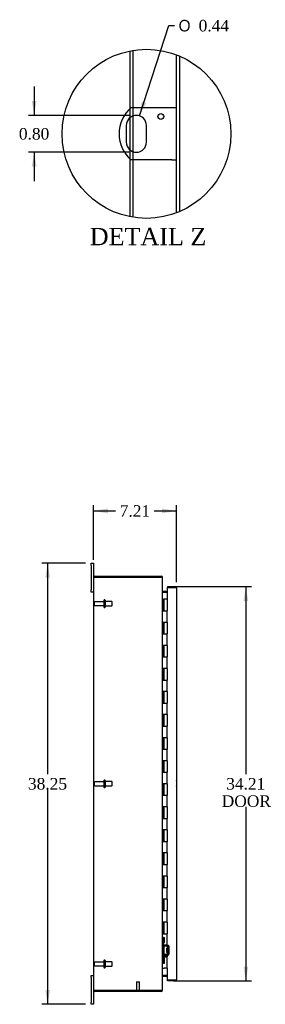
# Model space of a CAD drawing. Header units: inches. Extents: x 12 to 226, y 8 to 156.
# Tile 2 of 8: x 12 to 33, y 56 to 141. Entities that reach past the tile are written whole.
import ezdxf
from ezdxf.enums import TextEntityAlignment as Align

# ---------------------------------------------------------------- set-up
doc = ezdxf.new("R2010")
doc.units = ezdxf.units.IN
doc.header["$MEASUREMENT"] = 0
doc.layers.get('0').update_dxf_attribs({"linetype": 'CONTINUOUS'})
for name, color, linetype in [('COM40153-1', 7, 'CONTINUOUS'), ('COM42780', 7, 'CONTINUOUS'), ('COM48490', 7, 'CONTINUOUS'), ('COM71780-21', 7, 'CONTINUOUS'), ('DEFAULT', 7, 'CONTINUOUS'), ('FET07710', 7, 'CONTINUOUS'), ('HNG10620-32B', 7, 'CONTINUOUS'), ('HNG10620-32C', 7, 'CONTINUOUS'), ('STD21878', 7, 'CONTINUOUS'), ('STD26094', 7, 'CONTINUOUS')]:
    doc.layers.add(name, color=color, linetype=linetype)
doc.styles.add('SEACAD_SOLID_EDGE_ANSI1_SY', font='txt')
doc.styles.add('SEACAD_TIMES_NEW_ROMAN', font='times.ttf')

# ---------------------------------------------------------------- blocks, each defined once
blk = doc.blocks.new('GDIMGGROUP2')
at = {"layer": 'DEFAULT', "linetype": 'Continuous'}
for points in [[(19.393, 98.682), (18.143, 98.474), (19.393, 98.265)], [(24.103, 98.682), (24.103, 98.265), (25.353, 98.474)]]:
    blk.add_hatch(color=136, dxfattribs=at).paths.add_polyline_path(points)
at = {"layer": 'DEFAULT', "color": 136, "linetype": 'Continuous'}
for p, q in [((18.143, 94.246), (18.143, 98.974)), ((18.143, 98.474), (20.071, 98.474)), ((23.425, 98.474), (25.353, 98.474)), ((25.353, 92.303), (25.353, 98.974))]:
    blk.add_line(p, q, dxfattribs=at)
at = {"layer": 'DEFAULT', "color": 136, "linetype": 'Continuous', "style": 'SEACAD_TIMES_NEW_ROMAN'}
blk.add_text('7.21', height=1, dxfattribs=at).set_placement((20.421, 98.974), align=Align.TOP_LEFT)
blk = doc.blocks.new('GDIMGGROUP3')
at = {"layer": 'DEFAULT', "linetype": 'Continuous'}
for points in [[(13.949, 92.683), (14.366, 92.683), (14.157, 93.933)], [(13.949, 56.933), (14.157, 55.683), (14.366, 56.933)]]:
    blk.add_hatch(color=136, dxfattribs=at).paths.add_polyline_path(points)
at = {"layer": 'DEFAULT', "color": 136, "linetype": 'Continuous'}
for p, q in [((17.456, 93.933), (13.657, 93.933)), ((14.157, 93.933), (14.157, 75.658)), ((14.157, 74.308), (14.157, 55.683)), ((17.456, 55.683), (13.657, 55.683))]:
    blk.add_line(p, q, dxfattribs=at)
at = {"layer": 'DEFAULT', "color": 136, "linetype": 'Continuous', "style": 'SEACAD_TIMES_NEW_ROMAN'}
blk.add_text('38.25', height=1, dxfattribs=at).set_placement((12.451, 75.308), align=Align.TOP_LEFT)
blk = doc.blocks.new('GDIMGGROUP12')
at = {"layer": 'DEFAULT', "linetype": 'Continuous'}
for points in [[(31.588, 90.661), (31.38, 91.911), (31.172, 90.661)], [(31.588, 58.956), (31.172, 58.956), (31.38, 57.706)]]:
    blk.add_hatch(color=136, dxfattribs=at).paths.add_polyline_path(points)
at = {"layer": 'DEFAULT', "color": 136, "linetype": 'Continuous'}
for p, q in [((25.086, 91.911), (31.88, 91.911)), ((31.38, 91.911), (31.38, 75.658)), ((31.38, 72.808), (31.38, 57.706)), ((25.086, 57.706), (31.88, 57.706))]:
    blk.add_line(p, q, dxfattribs=at)
at = {"layer": 'DEFAULT', "color": 136, "linetype": 'Continuous', "style": 'SEACAD_TIMES_NEW_ROMAN'}
for s, p in [('34.21', (29.674, 75.308)), ('DOOR', (29.283, 73.808))]:
    blk.add_text(s, height=1, dxfattribs=at).set_placement(p, align=Align.TOP_LEFT)
blk = doc.blocks.new('GDIMGGROUP27')
at = {"layer": 'DEFAULT', "linetype": 'Continuous'}
for points in [[(12.781, 134.033), (12.99, 132.783), (13.198, 134.033)], [(12.781, 128.333), (13.198, 128.333), (12.99, 129.583)]]:
    blk.add_hatch(color=136, dxfattribs=at).paths.add_polyline_path(points)
at = {"layer": 'DEFAULT', "color": 136, "linetype": 'Continuous'}
for p, q in [((12.99, 135.283), (12.99, 132.783)), ((21.371, 132.783), (12.49, 132.783)), ((21.371, 129.583), (12.49, 129.583)), ((12.99, 129.583), (12.99, 127.083))]:
    blk.add_line(p, q, dxfattribs=at)
at = {"layer": 'DEFAULT', "color": 136, "linetype": 'Continuous', "style": 'SEACAD_TIMES_NEW_ROMAN'}
blk.add_text('0.80', height=1, dxfattribs=at).set_placement((11.663, 131.683), align=Align.TOP_LEFT)
blk = doc.blocks.new('GDIMGGROUP28')
at = {"layer": 'DEFAULT', "linetype": 'Continuous'}
blk.add_hatch(color=136, dxfattribs=at).paths.add_polyline_path([(22.33, 133.993), (22.141, 132.74), (22.726, 133.864)])
at = {"layer": 'DEFAULT', "color": 136, "linetype": 'Continuous'}
for p, q in [((22.141, 132.74), (24.688, 140.563)), ((24.688, 140.563), (25.188, 140.563))]:
    blk.add_line(p, q, dxfattribs=at)
for s, style, p in [('O', 'SEACAD_SOLID_EDGE_ANSI1_SY', (25.538, 141.063)), ('0.44', 'SEACAD_TIMES_NEW_ROMAN', (27.279, 141.063))]:
    blk.add_text(s, height=1, dxfattribs=dict(at, style=style)).set_placement(p, align=Align.TOP_LEFT)

msp = doc.modelspace()

# ---------------------------------------------------------------- linework, layer by layer
at = {"color": 7}
msp.add_circle((22.745, 131.183), 7.331, dxfattribs=at)
at = {"layer": 'COM40153-1', "color": 7}
for p, q in [((24.938, 133.433), (21.386, 133.433)), ((25.37, 133.433), (24.938, 133.433)), ((20.997, 131.909), (20.997, 130.457)), ((22.745, 130.457), (22.745, 131.909)), ((24.938, 128.933), (21.386, 128.933)), ((24.938, 128.933), (25.37, 128.933))]:
    msp.add_line(p, q, dxfattribs=at)
msp.add_circle((23.995, 132.685), 0.25, dxfattribs=at)
for centre, radius, start, end in [((23.37, 131.183), 3, 131.40962, 228.59038), ((21.871, 131.909), 0.874, 0, 180), ((21.871, 130.457), 0.874, 180, 0), ((24.643, 74.848), 0.75, 341.20309, 18.79691)]:
    msp.add_arc(centre, radius, start, end, dxfattribs=at)
at = {"layer": 'COM42780', "color": 7}
for p, q in [((24.143, 61.485), (24.185, 61.485)), ((24.185, 61.048), (24.143, 61.048)), ((24.236, 61.485), (24.185, 61.485)), ((24.236, 61.048), (24.185, 61.048)), ((24.236, 61.485), (24.303, 61.485)), ((24.236, 61.048), (24.236, 61.485)), ((24.236, 61.048), (24.303, 61.048)), ((24.238, 61.485), (24.238, 61.048)), ((24.238, 60.863), (24.238, 61.048)), ((24.573, 60.715), (24.284, 60.72)), ((24.575, 60.81), (24.285, 60.815)), ((24.303, 61.048), (24.303, 61.485)), ((24.629, 60.798), (24.575, 60.81)), ((24.62, 60.073), (24.62, 60.667)), ((24.715, 60.073), (24.715, 60.667)), ((24.238, 59.692), (24.238, 59.877)), ((24.284, 60.02), (24.573, 60.025)), ((24.285, 59.925), (24.575, 59.93)), ((24.525, 60.175), (24.525, 60.565)), ((24.62, 60.565), (24.525, 60.565)), ((24.715, 60.495), (24.525, 60.495)), ((24.715, 60.477), (24.525, 60.477)), ((24.525, 60.264), (24.715, 60.264)), ((24.715, 60.245), (24.525, 60.245)), ((24.525, 60.175), (24.62, 60.175)), ((24.575, 59.93), (24.629, 59.942)), ((24.143, 59.692), (24.185, 59.692)), ((24.185, 59.255), (24.143, 59.255)), ((24.185, 59.692), (24.236, 59.692)), ((24.236, 59.255), (24.185, 59.255)), ((24.236, 59.692), (24.303, 59.692)), ((24.236, 59.255), (24.236, 59.692)), ((24.236, 59.255), (24.303, 59.255)), ((24.237, 59.56), (24.238, 59.56)), ((24.237, 59.451), (24.237, 59.56)), ((24.237, 59.53), (24.238, 59.53)), ((24.237, 59.451), (24.238, 59.451)), ((24.237, 59.42), (24.237, 59.451)), ((24.237, 59.445), (24.238, 59.445)), ((24.237, 59.42), (24.238, 59.42)), ((24.237, 59.387), (24.237, 59.42)), ((24.237, 59.387), (24.238, 59.387)), ((24.238, 59.692), (24.238, 59.255)), ((24.303, 59.255), (24.303, 59.692))]:
    msp.add_line(p, q, dxfattribs=at)
for centre, radius, start, end in [((24.286, 60.863), 0.143, 180, 206.90823), ((24.286, 60.863), 0.143, 206.90823, 269), ((24.286, 60.863), 0.048, 180, 269), ((24.572, 60.667), 0.048, 0, 89), ((24.572, 60.667), 0.143, 0, 66.66652), ((24.286, 59.877), 0.143, 153.09177, 180), ((24.286, 59.877), 0.143, 91, 153.09177), ((24.286, 59.877), 0.048, 91, 180), ((24.572, 60.073), 0.048, 271, 0), ((24.572, 60.073), 0.143, 293.33348, 0)]:
    msp.add_arc(centre, radius, start, end, dxfattribs=at)
at = {"layer": 'COM48490', "color": 7}
for p, q in [((21.318, 133.371), (21.318, 138.374)), ((21.606, 133.433), (21.606, 138.425)), ((25.37, 124.339), (25.37, 138.027)), ((25.658, 124.456), (25.658, 137.91)), ((21.318, 132.586), (21.318, 133.371)), ((21.606, 132.742), (21.606, 133.433)), ((21.318, 129.779), (21.318, 132.586)), ((21.606, 129.624), (21.606, 132.742)), ((21.318, 128.994), (21.318, 129.779)), ((21.318, 123.992), (21.318, 128.994)), ((21.606, 128.933), (21.606, 129.624)), ((21.606, 123.941), (21.606, 128.933)), ((18.143, 92.7), (18.143, 56.916)), ((18.149, 92.736), (18.251, 92.736)), ((18.251, 92.736), (18.149, 92.736)), ((18.251, 92.808), (24.035, 92.808)), ((18.251, 92.736), (24.035, 92.736)), ((24.035, 92.736), (18.251, 92.736)), ((24.035, 92.736), (24.035, 92.808)), ((24.119, 92.7), (24.143, 92.7)), ((24.143, 92.676), (24.143, 92.7)), ((24.143, 56.942), (24.143, 92.674)), ((24.179, 91.505), (24.179, 91.433)), ((24.179, 91.505), (24.558, 91.505)), ((24.179, 91.433), (24.558, 91.433)), ((24.179, 91.42), (24.558, 91.42)), ((24.558, 58.196), (24.179, 58.196)), ((24.179, 58.183), (24.558, 58.183)), ((24.179, 58.111), (24.179, 58.183)), ((24.179, 58.111), (24.558, 58.111)), ((18.251, 56.88), (18.149, 56.88)), ((18.149, 56.88), (18.251, 56.88)), ((18.251, 56.88), (24.035, 56.88)), ((24.035, 56.88), (18.251, 56.88)), ((24.035, 56.808), (18.251, 56.808)), ((24.035, 56.88), (24.035, 56.808)), ((24.119, 56.916), (24.143, 56.916)), ((24.143, 56.916), (24.143, 56.94))]:
    msp.add_line(p, q, dxfattribs=at)
for centre, radius, start, end in [((18.251, 92.7), 0.108, 160.52878, 180), ((18.251, 92.7), 0.108, 90, 160.52878), ((24.035, 92.7), 0.108, 0, 90), ((24.035, 92.7), 0.036, 51.27642, 90), ((24.179, 91.541), 0.036, 180, 270), ((24.179, 91.541), 0.108, 259.60319, 270), ((24.179, 58.075), 0.036, 90, 180), ((24.179, 58.075), 0.108, 90, 100.39653), ((18.251, 56.916), 0.108, 180, 199.47122), ((18.251, 56.916), 0.108, 199.47122, 270), ((24.035, 56.916), 0.108, 270, 0), ((24.035, 56.916), 0.036, 270, 308.72358)]:
    msp.add_arc(centre, radius, start, end, dxfattribs=at)
for centre, start_param, end_param in [((18.251, 92.7), 2.801756, 3.141593), ((18.251, 56.916), 3.141593, 3.48143)]:
    msp.add_ellipse(centre, major_axis=(0.108, 0), ratio=0.997813, start_param=start_param, end_param=end_param, dxfattribs=at)
for points, knots in [([(24.143, 92.674), (24.143, 92.679), (24.14, 92.685), (24.13, 92.695), (24.122, 92.7), (24.102, 92.71), (24.09, 92.715), (24.063, 92.726), (24.049, 92.731), (24.035, 92.736)], [0, 0, 0, 0, 0.25, 0.25, 0.5, 0.5, 0.75, 0.75, 1, 1, 1, 1]), ([(24.143, 91.523), (24.143, 91.513), (24.144, 91.502), (24.146, 91.482), (24.148, 91.472), (24.151, 91.457), (24.153, 91.452), (24.156, 91.443), (24.158, 91.439), (24.163, 91.431), (24.166, 91.427), (24.17, 91.423), (24.172, 91.422), (24.176, 91.42), (24.177, 91.42), (24.179, 91.42)], [0, 0, 0, 0, 0.25, 0.25, 0.5, 0.5, 0.625, 0.625, 0.75, 0.75, 0.875, 0.875, 0.9375, 0.9375, 1, 1, 1, 1]), ([(24.179, 58.196), (24.177, 58.196), (24.176, 58.196), (24.172, 58.194), (24.17, 58.193), (24.166, 58.189), (24.163, 58.186), (24.158, 58.177), (24.156, 58.173), (24.153, 58.164), (24.151, 58.159), (24.148, 58.144), (24.146, 58.134), (24.144, 58.114), (24.143, 58.103), (24.143, 58.093)], [0, 0, 0, 0, 0.0625, 0.0625, 0.125, 0.125, 0.25, 0.25, 0.375, 0.375, 0.5, 0.5, 0.75, 0.75, 1, 1, 1, 1]), ([(24.035, 56.88), (24.049, 56.885), (24.063, 56.89), (24.09, 56.901), (24.102, 56.906), (24.122, 56.916), (24.13, 56.921), (24.14, 56.932), (24.143, 56.937), (24.143, 56.942)], [0, 0, 0, 0, 0.25, 0.25, 0.5, 0.5, 0.75, 0.75, 1, 1, 1, 1])]:
    msp.add_open_spline(points, degree=3, knots=knots, dxfattribs=at)
at = {"layer": 'COM71780-21', "color": 7}
for p, q in [((25.245, 91.839), (24.558, 91.839)), ((24.558, 91.839), (24.558, 90.808)), ((24.586, 91.911), (24.586, 91.839)), ((24.586, 91.911), (25.245, 91.911)), ((24.586, 91.839), (25.245, 91.839)), ((25.347, 91.839), (25.245, 91.839)), ((25.245, 91.839), (25.347, 91.839)), ((25.353, 91.803), (25.353, 57.814)), ((24.558, 58.808), (24.558, 57.778)), ((24.558, 57.778), (25.245, 57.778)), ((24.586, 57.706), (24.586, 57.778)), ((25.245, 57.778), (24.586, 57.778)), ((25.245, 57.706), (24.586, 57.706)), ((25.245, 57.778), (25.347, 57.778)), ((25.347, 57.778), (25.245, 57.778))]:
    msp.add_line(p, q, dxfattribs=at)
for centre, start, end in [((25.245, 91.803), 19.47122, 90), ((25.245, 91.803), 0, 19.47122), ((25.245, 57.814), 270, 340.52878), ((25.245, 57.814), 340.52878, 0)]:
    msp.add_arc(centre, 0.108, start, end, dxfattribs=at)
for centre, start_param, end_param in [((25.245, 91.803), 3.141593, 3.48143), ((25.245, 57.814), 2.801756, 3.141593)]:
    msp.add_ellipse(centre, major_axis=(-0.108, 0), ratio=0.997813, start_param=start_param, end_param=end_param, dxfattribs=at)
at = {"layer": 'FET07710', "color": 7}
for p, q in [((17.956, 93.746), (17.956, 93.933)), ((17.956, 93.933), (18.143, 93.933)), ((17.956, 93.746), (17.956, 91.621)), ((18.143, 93.933), (18.143, 93.746)), ((18.143, 93.746), (18.143, 92.7)), ((17.956, 91.433), (17.956, 91.621)), ((18.143, 91.433), (17.956, 91.433)), ((17.956, 57.996), (17.956, 58.183)), ((17.956, 58.183), (18.143, 58.183)), ((17.956, 57.996), (17.956, 55.871)), ((18.143, 56.916), (18.143, 55.871)), ((17.956, 55.683), (17.956, 55.871)), ((18.143, 55.683), (17.956, 55.683)), ((18.143, 55.871), (18.143, 55.683))]:
    msp.add_line(p, q, dxfattribs=at)
at = {"layer": 'HNG10620-32B', "color": 7}
for p, q in [((24.143, 90.808), (24.169, 90.808)), ((24.169, 90.808), (24.187, 90.808)), ((24.187, 90.808), (24.229, 90.808)), ((24.187, 90.808), (24.187, 89.808)), ((24.229, 90.808), (24.229, 89.808)), ((24.187, 89.808), (24.296, 89.808)), ((24.296, 89.808), (24.558, 89.808)), ((24.558, 88.808), (24.558, 89.808)), ((24.296, 88.808), (24.187, 88.808)), ((24.187, 88.808), (24.187, 87.808)), ((24.229, 88.808), (24.229, 87.808)), ((24.558, 88.808), (24.296, 88.808)), ((24.187, 87.808), (24.296, 87.808)), ((24.296, 87.808), (24.558, 87.808)), ((24.558, 86.808), (24.558, 87.808)), ((24.296, 86.808), (24.187, 86.808)), ((24.187, 86.808), (24.187, 85.808)), ((24.229, 86.808), (24.229, 85.808)), ((24.558, 86.808), (24.296, 86.808)), ((24.187, 85.808), (24.296, 85.808)), ((24.296, 85.808), (24.558, 85.808)), ((24.558, 84.808), (24.558, 85.808)), ((24.296, 84.808), (24.187, 84.808)), ((24.187, 84.808), (24.187, 83.808)), ((24.229, 84.808), (24.229, 83.808)), ((24.558, 84.808), (24.296, 84.808)), ((24.187, 83.808), (24.296, 83.808)), ((24.296, 83.808), (24.558, 83.808)), ((24.558, 82.808), (24.558, 83.808)), ((24.296, 82.808), (24.187, 82.808)), ((24.187, 82.808), (24.187, 81.808)), ((24.229, 82.808), (24.229, 81.808)), ((24.558, 82.808), (24.296, 82.808)), ((24.187, 81.808), (24.296, 81.808)), ((24.296, 81.808), (24.558, 81.808)), ((24.558, 80.808), (24.558, 81.808)), ((24.296, 80.808), (24.187, 80.808)), ((24.187, 80.808), (24.187, 79.808)), ((24.229, 80.808), (24.229, 79.808)), ((24.558, 80.808), (24.296, 80.808)), ((24.187, 79.808), (24.296, 79.808)), ((24.296, 79.808), (24.558, 79.808)), ((24.558, 78.808), (24.558, 79.808)), ((24.296, 78.808), (24.187, 78.808)), ((24.187, 78.808), (24.187, 77.808)), ((24.229, 78.808), (24.229, 77.808)), ((24.558, 78.808), (24.296, 78.808)), ((24.187, 77.808), (24.296, 77.808)), ((24.296, 77.808), (24.558, 77.808)), ((24.558, 76.808), (24.558, 77.808)), ((24.296, 76.808), (24.187, 76.808)), ((24.187, 76.808), (24.187, 75.808)), ((24.229, 76.808), (24.229, 75.808)), ((24.558, 76.808), (24.296, 76.808)), ((24.187, 75.808), (24.296, 75.808)), ((24.296, 75.808), (24.558, 75.808)), ((24.558, 74.808), (24.558, 75.808)), ((24.296, 74.808), (24.187, 74.808)), ((24.187, 74.808), (24.187, 73.808)), ((24.229, 74.808), (24.229, 73.808)), ((24.558, 74.808), (24.296, 74.808)), ((24.187, 73.808), (24.296, 73.808)), ((24.296, 73.808), (24.558, 73.808)), ((24.558, 72.808), (24.558, 73.808)), ((24.296, 72.808), (24.187, 72.808)), ((24.187, 72.808), (24.187, 71.808)), ((24.229, 72.808), (24.229, 71.808)), ((24.558, 72.808), (24.296, 72.808)), ((24.187, 71.808), (24.296, 71.808)), ((24.296, 71.808), (24.558, 71.808)), ((24.558, 70.808), (24.558, 71.808)), ((24.296, 70.808), (24.187, 70.808)), ((24.187, 70.808), (24.187, 69.808)), ((24.229, 70.808), (24.229, 69.808)), ((24.558, 70.808), (24.296, 70.808)), ((24.187, 69.808), (24.296, 69.808)), ((24.296, 69.808), (24.558, 69.808)), ((24.558, 68.808), (24.558, 69.808)), ((24.296, 68.808), (24.187, 68.808)), ((24.187, 68.808), (24.187, 67.808)), ((24.229, 68.808), (24.229, 67.808)), ((24.558, 68.808), (24.296, 68.808)), ((24.187, 67.808), (24.296, 67.808)), ((24.296, 67.808), (24.558, 67.808)), ((24.558, 66.808), (24.558, 67.808)), ((24.296, 66.808), (24.187, 66.808)), ((24.187, 66.808), (24.187, 65.808)), ((24.229, 66.808), (24.229, 65.808)), ((24.558, 66.808), (24.296, 66.808)), ((24.187, 65.808), (24.296, 65.808)), ((24.296, 65.808), (24.558, 65.808)), ((24.558, 64.808), (24.558, 65.808)), ((24.296, 64.808), (24.187, 64.808)), ((24.187, 64.808), (24.187, 63.808)), ((24.229, 64.808), (24.229, 63.808)), ((24.558, 64.808), (24.296, 64.808)), ((24.187, 63.808), (24.296, 63.808)), ((24.296, 63.808), (24.558, 63.808)), ((24.558, 62.808), (24.558, 63.808)), ((24.296, 62.808), (24.187, 62.808)), ((24.187, 62.808), (24.187, 61.808)), ((24.229, 62.808), (24.229, 61.808)), ((24.558, 62.808), (24.296, 62.808)), ((24.187, 61.808), (24.296, 61.808)), ((24.296, 61.808), (24.558, 61.808)), ((24.558, 60.808), (24.558, 61.808)), ((24.296, 60.808), (24.187, 60.808)), ((24.187, 60.808), (24.187, 59.808)), ((24.229, 60.808), (24.229, 59.808)), ((24.558, 60.808), (24.296, 60.808)), ((24.187, 59.808), (24.296, 59.808)), ((24.296, 59.808), (24.558, 59.808)), ((24.558, 58.808), (24.558, 59.808)), ((24.143, 58.808), (24.169, 58.808)), ((24.169, 58.808), (24.296, 58.808)), ((24.558, 58.808), (24.296, 58.808))]:
    msp.add_line(p, q, dxfattribs=at)
at = {"layer": 'HNG10620-32C', "color": 7}
for p, q in [((24.558, 90.808), (24.251, 90.808)), ((24.251, 90.808), (24.251, 89.808)), ((24.558, 90.808), (24.558, 89.808)), ((24.296, 89.808), (24.558, 89.808)), ((24.558, 88.808), (24.558, 89.808)), ((24.251, 88.808), (24.251, 87.808)), ((24.558, 88.808), (24.296, 88.808)), ((24.558, 88.808), (24.558, 87.808)), ((24.296, 87.808), (24.558, 87.808)), ((24.558, 86.808), (24.558, 87.808)), ((24.251, 86.808), (24.251, 85.808)), ((24.558, 86.808), (24.296, 86.808)), ((24.558, 86.808), (24.558, 85.808)), ((24.296, 85.808), (24.558, 85.808)), ((24.558, 84.808), (24.558, 85.808)), ((24.251, 84.808), (24.251, 83.808)), ((24.558, 84.808), (24.296, 84.808)), ((24.558, 84.808), (24.558, 83.808)), ((24.296, 83.808), (24.558, 83.808)), ((24.558, 82.808), (24.558, 83.808)), ((24.251, 82.808), (24.251, 81.808)), ((24.558, 82.808), (24.296, 82.808)), ((24.558, 82.808), (24.558, 81.808)), ((24.296, 81.808), (24.558, 81.808)), ((24.558, 80.808), (24.558, 81.808)), ((24.251, 80.808), (24.251, 79.808)), ((24.558, 80.808), (24.296, 80.808)), ((24.558, 80.808), (24.558, 79.808)), ((24.296, 79.808), (24.558, 79.808)), ((24.558, 78.808), (24.558, 79.808)), ((24.251, 78.808), (24.251, 77.808)), ((24.558, 78.808), (24.296, 78.808)), ((24.558, 78.808), (24.558, 77.808)), ((24.296, 77.808), (24.558, 77.808)), ((24.558, 76.808), (24.558, 77.808)), ((24.251, 76.808), (24.251, 75.808)), ((24.558, 76.808), (24.296, 76.808)), ((24.558, 76.808), (24.558, 75.808)), ((24.296, 75.808), (24.558, 75.808)), ((24.558, 74.808), (24.558, 75.808)), ((24.251, 74.808), (24.251, 73.808)), ((24.558, 74.808), (24.296, 74.808)), ((24.558, 74.808), (24.558, 73.808)), ((24.296, 73.808), (24.558, 73.808)), ((24.558, 72.808), (24.558, 73.808)), ((24.251, 72.808), (24.251, 71.808)), ((24.558, 72.808), (24.296, 72.808)), ((24.558, 72.808), (24.558, 71.808)), ((24.296, 71.808), (24.558, 71.808)), ((24.558, 70.808), (24.558, 71.808)), ((24.251, 70.808), (24.251, 69.808)), ((24.558, 70.808), (24.296, 70.808)), ((24.558, 70.808), (24.558, 69.808)), ((24.296, 69.808), (24.558, 69.808)), ((24.558, 68.808), (24.558, 69.808)), ((24.251, 68.808), (24.251, 67.808)), ((24.558, 68.808), (24.296, 68.808)), ((24.558, 68.808), (24.558, 67.808)), ((24.296, 67.808), (24.558, 67.808)), ((24.558, 66.808), (24.558, 67.808)), ((24.251, 66.808), (24.251, 65.808)), ((24.558, 66.808), (24.296, 66.808)), ((24.558, 66.808), (24.558, 65.808)), ((24.296, 65.808), (24.558, 65.808)), ((24.558, 64.808), (24.558, 65.808)), ((24.251, 64.808), (24.251, 63.808)), ((24.558, 64.808), (24.296, 64.808)), ((24.558, 64.808), (24.558, 63.808)), ((24.296, 63.808), (24.558, 63.808)), ((24.558, 62.808), (24.558, 63.808)), ((24.251, 62.808), (24.251, 61.808)), ((24.558, 62.808), (24.296, 62.808)), ((24.558, 62.808), (24.558, 61.808)), ((24.296, 61.808), (24.558, 61.808)), ((24.558, 60.808), (24.558, 61.808)), ((24.251, 60.808), (24.251, 59.808)), ((24.558, 60.808), (24.296, 60.808)), ((24.558, 60.808), (24.558, 59.808)), ((24.296, 59.808), (24.558, 59.808)), ((24.558, 58.808), (24.558, 59.808))]:
    msp.add_line(p, q, dxfattribs=at)
at = {"layer": 'STD21878', "color": 7}
for p, q in [((21.886, 57.63), (22.136, 57.63)), ((21.886, 57.63), (21.886, 56.911)), ((22.136, 56.911), (22.136, 57.63)), ((21.871, 56.911), (22.152, 56.911)), ((21.871, 56.911), (21.871, 56.88)), ((21.871, 56.88), (21.871, 56.88)), ((22.152, 56.88), (22.152, 56.911)), ((22.152, 56.88), (22.152, 56.88))]:
    msp.add_line(p, q, dxfattribs=at)
at = {"layer": 'STD26094', "color": 7}
for p, q in [((18.215, 90.538), (18.215, 90.328)), ((19.052, 90.598), (18.275, 90.598)), ((19.052, 90.728), (19.052, 90.138)), ((19.122, 90.758), (19.082, 90.758)), ((19.152, 90.728), (19.152, 90.138)), ((19.74, 90.621), (19.152, 90.621)), ((19.74, 90.621), (19.74, 90.246)), ((19.777, 90.583), (19.74, 90.621)), ((19.777, 90.283), (19.777, 90.583)), ((18.275, 90.268), (19.052, 90.268)), ((19.082, 90.108), (19.122, 90.108)), ((19.152, 90.246), (19.74, 90.246)), ((19.74, 90.246), (19.777, 90.283)), ((18.215, 74.913), (18.215, 74.703)), ((19.052, 74.973), (18.275, 74.973)), ((18.275, 74.643), (19.052, 74.643)), ((19.052, 75.103), (19.052, 74.513)), ((19.122, 75.133), (19.082, 75.133)), ((19.082, 74.483), (19.122, 74.483)), ((19.152, 75.103), (19.152, 74.513)), ((19.74, 74.996), (19.152, 74.996)), ((19.152, 74.621), (19.74, 74.621)), ((19.74, 74.996), (19.74, 74.621)), ((19.777, 74.958), (19.74, 74.996)), ((19.74, 74.621), (19.777, 74.658)), ((19.777, 74.658), (19.777, 74.958)), ((18.215, 59.288), (18.215, 59.078)), ((19.052, 59.348), (18.275, 59.348)), ((18.275, 59.018), (19.052, 59.018)), ((19.052, 59.478), (19.052, 58.888)), ((19.122, 59.508), (19.082, 59.508)), ((19.152, 59.478), (19.152, 58.888)), ((19.74, 59.371), (19.152, 59.371)), ((19.152, 58.996), (19.74, 58.996)), ((19.74, 59.371), (19.74, 58.996)), ((19.777, 59.333), (19.74, 59.371)), ((19.74, 58.996), (19.777, 59.033)), ((19.777, 59.033), (19.777, 59.333)), ((19.082, 58.858), (19.122, 58.858))]:
    msp.add_line(p, q, dxfattribs=at)
for centre, radius, start, end in [((18.275, 90.538), 0.06, 90, 180), ((19.082, 90.728), 0.03, 90, 180), ((19.122, 90.728), 0.03, 0, 90), ((18.275, 90.328), 0.06, 180, 270), ((19.082, 90.138), 0.03, 180, 270), ((19.122, 90.138), 0.03, 270, 0), ((18.275, 74.913), 0.06, 90, 180), ((18.275, 74.703), 0.06, 180, 270), ((19.082, 75.103), 0.03, 90, 180), ((19.082, 74.513), 0.03, 180, 270), ((19.122, 75.103), 0.03, 0, 90), ((19.122, 74.513), 0.03, 270, 0), ((18.275, 59.288), 0.06, 90, 180), ((18.275, 59.078), 0.06, 180, 270), ((19.082, 59.478), 0.03, 90, 180), ((19.122, 59.478), 0.03, 0, 90), ((19.082, 58.888), 0.03, 180, 270), ((19.122, 58.888), 0.03, 270, 0)]:
    msp.add_arc(centre, radius, start, end, dxfattribs=at)

# ---------------------------------------------------------------- block references
at = {"layer": 'DEFAULT', "color": 7}
for name in ['GDIMGGROUP28', 'GDIMGGROUP27', 'GDIMGGROUP2', 'GDIMGGROUP3', 'GDIMGGROUP12']:
    msp.add_blockref(name, (0, 0), dxfattribs=at)

# ---------------------------------------------------------------- texts
at = {"layer": 'DEFAULT', "color": 7, "style": 'SEACAD_TIMES_NEW_ROMAN'}
msp.add_text('DETAIL Z', height=1.5, dxfattribs=at).set_placement((17.822, 123.022), align=Align.TOP_LEFT)

doc.saveas('drawing.dxf')
